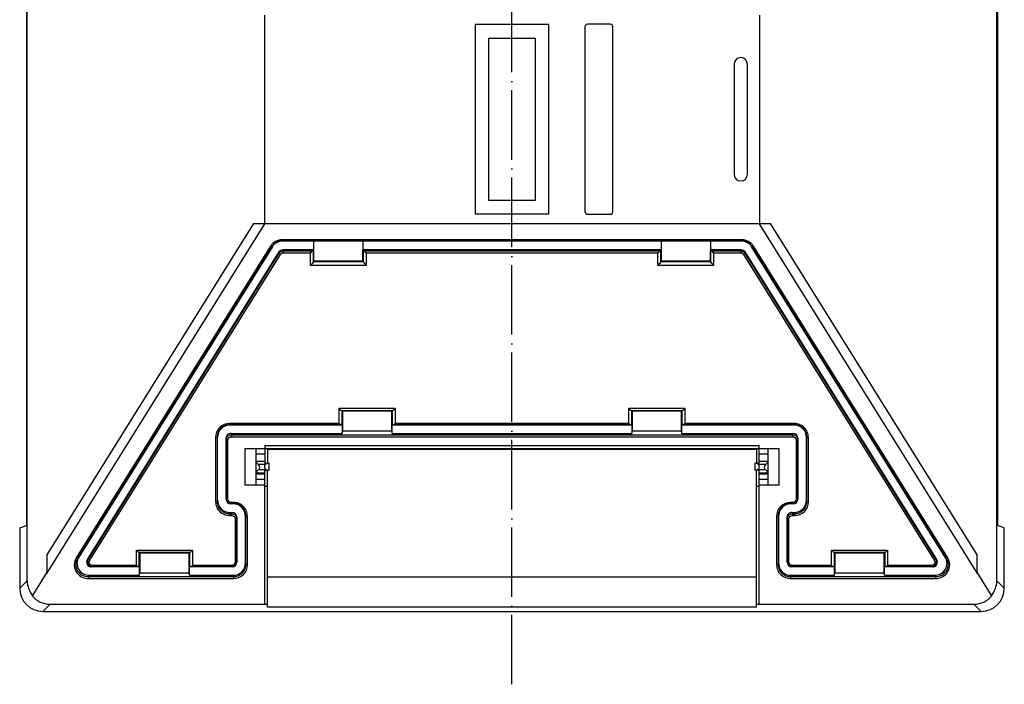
# Model space of a CAD drawing. Header units: millimetres. Extents: x 2672 to 3854, y 1493 to 2329.
# Tile 3 of 13: x 2941 to 3111, y 1871 to 1986. Entities that reach past the tile are written whole.
import ezdxf

# ---------------------------------------------------------------- set-up
doc = ezdxf.new("R2010")
doc.units = ezdxf.units.MM
doc.linetypes.add('ACAD_ISO04W100', pattern=[30, 24, -3, 0, -3])
doc.linetypes.add('PHANTOM', pattern=[0.8, 0.45, -0.05, 0.1, -0.05, 0.1, -0.05])
doc.layers.add('DEFAULT_3', color=7, linetype='PHANTOM')

msp = doc.modelspace()

# ---------------------------------------------------------------- linework, layer by layer
at = {"color": 7, "linetype": 'Continuous'}
for p, q in [((2942.486, 1889.055), (2942.486, 2048.44)), ((3109.867, 1889.055), (3109.867, 2048.44)), ((2942.359, 2038.897), (2942.359, 1898.597)), ((3109.994, 2038.897), (3109.994, 1898.597)), ((2983.426, 1986.747), (2983.426, 1950.747)), ((3068.926, 1986.747), (3068.926, 1950.747)), ((3019.826, 1985.097), (3019.826, 1952.397)), ((3032.526, 1985.097), (3019.826, 1985.097)), ((3032.526, 1952.397), (3032.526, 1985.097)), ((3038.776, 1984.697), (3038.776, 1952.797)), ((3043.126, 1985.147), (3039.226, 1985.147)), ((3043.576, 1952.797), (3043.576, 1984.697)), ((3022.176, 1954.747), (3022.176, 1982.747)), ((3022.176, 1982.747), (3030.176, 1982.747)), ((3030.176, 1982.747), (3030.176, 1954.747)), ((3064.526, 1978.247), (3064.526, 1959.247)), ((3066.826, 1959.247), (3066.826, 1978.247)), ((3030.176, 1954.747), (3022.176, 1954.747)), ((3019.826, 1952.397), (3032.526, 1952.397)), ((3039.226, 1952.347), (3043.126, 1952.347)), ((2981.541, 1950.747), (2945.886, 1893.537)), ((2945.886, 1890.323), (2983.511, 1950.695)), ((2981.541, 1950.747), (3070.812, 1950.747)), ((3068.842, 1950.695), (3106.467, 1890.323)), ((3106.467, 1893.537), (3070.812, 1950.747)), ((2984.495, 1946.814), (2950.948, 1892.987)), ((2984.723, 1946.735), (2951.176, 1892.908)), ((2984.744, 1946.683), (2951.377, 1893.146)), ((2984.723, 1946.735), (2984.495, 1946.814)), ((2984.723, 1946.735), (2984.744, 1946.683)), ((2986.529, 1947.744), (2986.529, 1947.948)), ((3065.824, 1947.948), (2986.529, 1947.948)), ((2986.529, 1947.744), (2986.55, 1947.691)), ((3065.824, 1947.744), (2986.529, 1947.744)), ((3065.803, 1947.691), (2986.55, 1947.691)), ((2991.926, 1947.691), (2991.926, 1946.236)), ((3000.426, 1947.691), (3000.426, 1946.236)), ((3051.926, 1947.691), (3051.926, 1946.236)), ((3060.426, 1947.691), (3060.426, 1946.236)), ((3065.824, 1947.744), (3065.803, 1947.691)), ((3065.824, 1947.744), (3065.824, 1947.948)), ((3067.63, 1946.735), (3067.609, 1946.683)), ((3100.975, 1893.146), (3067.609, 1946.683)), ((3067.63, 1946.735), (3067.858, 1946.814)), ((3101.177, 1892.908), (3067.63, 1946.735)), ((3101.404, 1892.987), (3067.858, 1946.814)), ((2952.878, 1892.742), (2985.969, 1945.838)), ((2953.05, 1892.791), (2985.969, 1945.612)), ((2953.281, 1892.59), (2986.201, 1945.41)), ((2985.969, 1945.838), (2985.969, 1945.612)), ((2985.969, 1945.612), (2986.201, 1945.41)), ((2986.697, 1946.236), (2986.697, 1945.681)), ((2986.697, 1946.236), (2991.926, 1946.236)), ((2986.697, 1946.009), (2991.657, 1946.009)), ((2986.697, 1945.681), (2991.372, 1945.681)), ((2991.657, 1946.009), (2991.372, 1945.681)), ((2991.372, 1943.502), (2991.372, 1945.681)), ((2991.657, 1946.009), (2991.889, 1946.063)), ((2991.926, 1946.236), (2991.889, 1946.063)), ((2991.889, 1944.123), (2991.889, 1946.063)), ((2991.926, 1946.063), (2991.926, 1944.304)), ((3000.426, 1946.236), (3000.464, 1946.063)), ((3000.426, 1946.236), (3051.926, 1946.236)), ((3000.426, 1944.304), (3000.426, 1946.063)), ((3000.464, 1946.063), (3000.464, 1944.123)), ((3000.464, 1946.063), (3000.696, 1946.009)), ((3000.981, 1945.681), (3000.696, 1946.009)), ((3000.696, 1946.009), (3051.657, 1946.009)), ((3000.981, 1945.681), (3000.981, 1943.502)), ((3000.981, 1945.681), (3051.372, 1945.681)), ((3051.657, 1946.009), (3051.372, 1945.681)), ((3051.372, 1943.502), (3051.372, 1945.681)), ((3051.657, 1946.009), (3051.889, 1946.063)), ((3051.926, 1946.236), (3051.889, 1946.063)), ((3051.889, 1944.123), (3051.889, 1946.063)), ((3051.926, 1946.063), (3051.926, 1944.304)), ((3060.426, 1946.236), (3065.656, 1946.236)), ((3060.426, 1946.236), (3060.464, 1946.063)), ((3060.426, 1944.304), (3060.426, 1946.063)), ((3060.464, 1946.063), (3060.696, 1946.009)), ((3060.464, 1946.063), (3060.464, 1944.123)), ((3060.696, 1946.009), (3065.656, 1946.009)), ((3060.981, 1945.681), (3060.696, 1946.009)), ((3060.981, 1945.681), (3065.656, 1945.681)), ((3060.981, 1945.681), (3060.981, 1943.502)), ((3065.656, 1946.236), (3065.656, 1945.681)), ((3066.383, 1945.612), (3066.152, 1945.41)), ((3066.152, 1945.41), (3099.072, 1892.59)), ((3066.383, 1945.838), (3099.475, 1892.742)), ((3066.383, 1945.838), (3066.383, 1945.612)), ((3066.383, 1945.612), (3099.303, 1892.791)), ((2991.891, 1944.13), (2991.372, 1943.502)), ((3000.981, 1943.502), (2991.372, 1943.502)), ((3000.462, 1944.13), (2991.891, 1944.13)), ((2991.928, 1944.304), (3000.425, 1944.304)), ((3000.464, 1944.123), (3000.426, 1944.296)), ((3000.464, 1944.123), (3000.981, 1943.502)), ((3051.891, 1944.13), (3051.372, 1943.502)), ((3060.981, 1943.502), (3051.372, 1943.502)), ((3060.462, 1944.13), (3051.891, 1944.13)), ((3051.928, 1944.304), (3060.425, 1944.304)), ((3060.464, 1944.123), (3060.426, 1944.296)), ((3060.464, 1944.123), (3060.981, 1943.502)), ((2996.701, 1918.456), (2996.322, 1918.847)), ((2996.322, 1918.847), (3006.031, 1918.847)), ((2996.322, 1916.196), (2996.322, 1918.847)), ((2996.701, 1918.456), (3005.652, 1918.456)), ((2996.701, 1918.456), (2996.839, 1918.449)), ((2996.839, 1918.449), (2996.926, 1918.317)), ((2996.839, 1915.976), (2996.839, 1918.449)), ((3005.426, 1918.317), (2996.926, 1918.317)), ((2996.926, 1918.317), (2996.926, 1914.923)), ((3005.514, 1918.449), (3005.426, 1918.317)), ((3005.426, 1914.923), (3005.426, 1918.317)), ((3005.514, 1918.449), (3005.652, 1918.456)), ((3005.514, 1918.449), (3005.514, 1915.976)), ((3005.652, 1918.456), (3006.031, 1918.847)), ((3006.031, 1918.847), (3006.031, 1916.196)), ((3046.322, 1918.847), (3056.031, 1918.847)), ((3046.701, 1918.456), (3046.322, 1918.847)), ((3046.322, 1916.196), (3046.322, 1918.847)), ((3046.701, 1918.456), (3055.652, 1918.456)), ((3046.701, 1918.456), (3046.839, 1918.449)), ((3046.839, 1918.449), (3046.926, 1918.317)), ((3046.839, 1915.976), (3046.839, 1918.449)), ((3055.426, 1918.317), (3046.926, 1918.317)), ((3046.926, 1918.317), (3046.926, 1914.923)), ((3055.514, 1918.449), (3055.426, 1918.317)), ((3055.426, 1914.923), (3055.426, 1918.317)), ((3055.514, 1918.449), (3055.652, 1918.456)), ((3055.514, 1918.449), (3055.514, 1915.976)), ((3055.652, 1918.456), (3056.031, 1918.847)), ((3056.031, 1918.847), (3056.031, 1916.196)), ((2977.394, 1915.992), (2977.394, 1916.196)), ((2996.322, 1916.196), (2977.394, 1916.196)), ((2977.394, 1915.992), (2977.446, 1915.939)), ((2996.52, 1915.992), (2977.394, 1915.992)), ((2996.864, 1915.939), (2977.446, 1915.939)), ((2996.322, 1916.196), (2996.52, 1915.992)), ((2996.839, 1915.976), (2996.52, 1915.992)), ((2996.864, 1915.939), (2996.839, 1915.976)), ((2996.864, 1915.939), (2996.864, 1914.484)), ((3005.489, 1915.939), (3005.514, 1915.976)), ((3046.864, 1915.939), (3005.489, 1915.939)), ((3005.489, 1914.484), (3005.489, 1915.939)), ((3005.833, 1915.992), (3005.514, 1915.976)), ((3005.833, 1915.992), (3006.031, 1916.196)), ((3046.52, 1915.992), (3005.833, 1915.992)), ((3046.322, 1916.196), (3006.031, 1916.196)), ((3046.322, 1916.196), (3046.52, 1915.992)), ((3046.839, 1915.976), (3046.52, 1915.992)), ((3046.864, 1915.939), (3046.839, 1915.976)), ((3046.864, 1915.939), (3046.864, 1914.484)), ((3055.489, 1915.939), (3055.514, 1915.976)), ((3074.906, 1915.939), (3055.489, 1915.939)), ((3055.489, 1914.484), (3055.489, 1915.939)), ((3055.833, 1915.992), (3055.514, 1915.976)), ((3055.833, 1915.992), (3056.031, 1916.196)), ((3074.959, 1915.992), (3055.833, 1915.992)), ((3074.959, 1916.196), (3056.031, 1916.196)), ((3074.959, 1915.992), (3074.906, 1915.939)), ((3074.959, 1915.992), (3074.959, 1916.196)), ((2977.678, 1914.484), (2977.726, 1914.258)), ((2977.678, 1914.484), (2996.864, 1914.484)), ((2977.726, 1914.258), (2977.726, 1913.93)), ((2977.726, 1914.258), (3074.627, 1914.258)), ((2996.864, 1914.484), (2996.926, 1914.923)), ((2996.926, 1914.923), (3005.426, 1914.923)), ((3005.489, 1914.484), (3005.426, 1914.923)), ((3005.489, 1914.484), (3046.864, 1914.484)), ((3046.864, 1914.484), (3046.926, 1914.923)), ((3046.926, 1914.923), (3055.426, 1914.923)), ((3055.489, 1914.484), (3055.426, 1914.923)), ((3055.489, 1914.484), (3074.675, 1914.484)), ((3074.675, 1914.484), (3074.627, 1914.258)), ((3074.627, 1914.258), (3074.627, 1913.93)), ((2975.277, 1913.842), (2975.007, 1913.779)), ((2975.007, 1913.779), (2975.007, 1902.659)), ((2975.277, 1913.842), (2975.326, 1913.792)), ((2975.277, 1913.842), (2975.277, 1902.721)), ((2975.326, 1902.951), (2975.326, 1913.792)), ((2976.826, 1913.66), (2976.876, 1913.43)), ((2976.826, 1903.17), (2976.826, 1913.66)), ((2976.876, 1913.43), (2977.146, 1913.367)), ((2976.876, 1903.22), (2976.876, 1913.43)), ((2977.146, 1903.157), (2977.146, 1913.367)), ((2977.726, 1913.93), (3074.627, 1913.93)), ((2983.526, 1912.397), (3068.826, 1912.397)), ((2983.526, 1912.397), (2983.526, 1909.167)), ((3068.826, 1909.167), (3068.826, 1912.397)), ((3075.477, 1913.43), (3075.207, 1913.367)), ((3075.207, 1913.367), (3075.207, 1903.157)), ((3075.526, 1913.66), (3075.477, 1913.43)), ((3075.477, 1913.43), (3075.477, 1903.22)), ((3075.526, 1913.66), (3075.526, 1903.17)), ((3077.076, 1913.842), (3077.026, 1913.792)), ((3077.026, 1902.951), (3077.026, 1913.792)), ((3077.076, 1913.842), (3077.346, 1913.779)), ((3077.076, 1902.721), (3077.076, 1913.842)), ((3077.346, 1902.659), (3077.346, 1913.779)), ((2980.026, 1911.897), (3072.326, 1911.897)), ((2980.026, 1911.897), (2980.026, 1905.597)), ((2982.026, 1905.597), (2982.026, 1911.897)), ((2983.526, 1910.897), (2982.026, 1910.897)), ((2983.976, 1911.897), (2983.976, 1909.334)), ((3068.376, 1911.747), (2983.976, 1911.747)), ((3068.376, 1911.897), (3068.376, 1909.334)), ((3070.326, 1910.897), (3068.826, 1910.897)), ((3070.326, 1911.897), (3070.326, 1905.597)), ((3072.326, 1905.597), (3072.326, 1911.897)), ((2982.026, 1909.715), (2983.526, 1909.715)), ((2982.34, 1909.167), (2983.526, 1909.167)), ((2983.526, 1909.347), (2984.226, 1909.347)), ((2984.226, 1908.147), (2984.226, 1909.347)), ((3068.826, 1909.347), (3068.126, 1909.347)), ((3068.126, 1909.347), (3068.126, 1908.147)), ((3068.826, 1909.715), (3070.326, 1909.715)), ((3068.826, 1909.167), (3070.012, 1909.167)), ((2983.526, 1907.633), (2982.026, 1907.633)), ((2982.026, 1907.505), (2983.526, 1907.505)), ((2983.526, 1908.186), (2982.369, 1908.186)), ((2983.526, 1884.998), (2983.526, 1908.186)), ((2983.526, 1908.147), (2984.226, 1908.147)), ((2983.976, 1884.517), (2983.976, 1908.147)), ((3068.826, 1908.147), (3068.126, 1908.147)), ((3068.376, 1884.517), (3068.376, 1908.147)), ((3069.984, 1908.186), (3068.826, 1908.186)), ((3068.826, 1905.744), (3068.826, 1908.186)), ((3070.326, 1907.633), (3068.826, 1907.633)), ((3068.826, 1907.505), (3070.326, 1907.505)), ((2980.026, 1905.597), (2983.526, 1905.597)), ((2982.026, 1906.597), (2983.526, 1906.597)), ((3068.826, 1906.597), (3070.326, 1906.597)), ((3068.826, 1905.597), (3072.326, 1905.597)), ((3068.826, 1884.998), (3068.826, 1905.597)), ((2983.526, 1905.397), (2983.976, 1905.397)), ((3068.376, 1905.397), (3068.826, 1905.397)), ((2975.277, 1902.721), (2975.007, 1902.659)), ((2975.277, 1902.721), (2975.326, 1902.951)), ((2976.826, 1903.17), (2976.876, 1903.22)), ((2976.876, 1903.22), (2977.146, 1903.157)), ((2977.665, 1902.321), (2977.717, 1902.374)), ((2978.056, 1902.321), (2977.665, 1902.321)), ((2978.109, 1902.578), (2977.717, 1902.578)), ((2977.717, 1902.374), (2977.717, 1902.578)), ((2978.109, 1902.374), (2977.717, 1902.374)), ((2978.109, 1902.374), (2978.056, 1902.321)), ((2978.109, 1902.374), (2978.109, 1902.578)), ((3074.635, 1902.578), (3074.244, 1902.578)), ((3074.244, 1902.374), (3074.244, 1902.578)), ((3074.635, 1902.374), (3074.244, 1902.374)), ((3074.244, 1902.374), (3074.296, 1902.321)), ((3074.688, 1902.321), (3074.296, 1902.321)), ((3074.635, 1902.374), (3074.635, 1902.578)), ((3074.688, 1902.321), (3074.635, 1902.374)), ((3075.477, 1903.22), (3075.207, 1903.157)), ((3075.526, 1903.17), (3075.477, 1903.22)), ((3077.076, 1902.721), (3077.026, 1902.951)), ((3077.076, 1902.721), (3077.346, 1902.659)), ((2977.431, 1900.64), (2977.479, 1900.866)), ((2977.431, 1900.64), (2977.777, 1900.64)), ((2977.431, 1900.64), (2977.431, 1900.312)), ((2977.479, 1900.866), (2977.825, 1900.866)), ((2977.825, 1900.866), (2977.777, 1900.64)), ((2977.777, 1900.64), (2977.777, 1900.312)), ((3074.528, 1900.866), (3074.873, 1900.866)), ((3074.528, 1900.866), (3074.576, 1900.64)), ((3074.576, 1900.64), (3074.922, 1900.64)), ((3074.576, 1900.64), (3074.576, 1900.312)), ((3074.922, 1900.64), (3074.873, 1900.866)), ((3074.922, 1900.64), (3074.922, 1900.312)), ((2977.431, 1900.312), (2977.777, 1900.312)), ((2978.627, 1899.812), (2978.357, 1899.749)), ((2978.357, 1899.749), (2978.357, 1892.29)), ((2978.676, 1900.042), (2978.627, 1899.812)), ((2978.627, 1899.812), (2978.627, 1892.352)), ((2978.676, 1900.042), (2978.676, 1892.302)), ((2980.226, 1900.224), (2980.176, 1900.174)), ((2980.176, 1892.084), (2980.176, 1900.174)), ((2980.226, 1900.224), (2980.496, 1900.161)), ((2980.226, 1891.854), (2980.226, 1900.224)), ((2980.496, 1891.792), (2980.496, 1900.161)), ((3072.127, 1900.224), (3071.857, 1900.161)), ((3071.857, 1900.161), (3071.857, 1891.792)), ((3072.127, 1900.224), (3072.176, 1900.174)), ((3072.127, 1900.224), (3072.127, 1891.854)), ((3072.176, 1900.174), (3072.176, 1892.084)), ((3073.676, 1900.042), (3073.726, 1899.812)), ((3073.676, 1892.302), (3073.676, 1900.042)), ((3073.726, 1899.812), (3073.996, 1899.749)), ((3073.726, 1892.352), (3073.726, 1899.812)), ((3073.996, 1892.29), (3073.996, 1899.749)), ((3074.576, 1900.312), (3074.922, 1900.312)), ((2941.184, 1898.206), (2942.359, 1898.597)), ((2941.184, 1898.206), (2941.184, 1887.754)), ((3111.169, 1898.206), (3109.994, 1898.597)), ((3111.169, 1887.754), (3111.169, 1898.206)), ((2961.701, 1893.971), (2961.322, 1894.362)), ((2961.322, 1894.362), (2971.031, 1894.362)), ((2961.322, 1891.711), (2961.322, 1894.362)), ((2961.701, 1893.971), (2970.652, 1893.971)), ((2961.701, 1893.971), (2961.839, 1893.964)), ((2961.839, 1893.964), (2961.926, 1893.832)), ((2961.839, 1891.49), (2961.839, 1893.964)), ((2970.426, 1893.832), (2961.926, 1893.832)), ((2961.926, 1893.832), (2961.926, 1890.437)), ((2970.514, 1893.964), (2970.426, 1893.832)), ((2970.426, 1890.437), (2970.426, 1893.832)), ((2970.514, 1893.964), (2970.652, 1893.971)), ((2970.514, 1893.964), (2970.514, 1891.49)), ((2970.652, 1893.971), (2971.031, 1894.362)), ((2971.031, 1894.362), (2971.031, 1891.711)), ((3081.322, 1894.362), (3091.031, 1894.362)), ((3081.701, 1893.971), (3081.322, 1894.362)), ((3081.322, 1891.711), (3081.322, 1894.362)), ((3081.701, 1893.971), (3090.652, 1893.971)), ((3081.701, 1893.971), (3081.839, 1893.964)), ((3081.839, 1893.964), (3081.926, 1893.832)), ((3081.839, 1891.49), (3081.839, 1893.964)), ((3090.426, 1893.832), (3081.926, 1893.832)), ((3081.926, 1893.832), (3081.926, 1890.437)), ((3090.514, 1893.964), (3090.426, 1893.832)), ((3090.426, 1890.437), (3090.426, 1893.832)), ((3090.514, 1893.964), (3090.652, 1893.971)), ((3090.514, 1893.964), (3090.514, 1891.49)), ((3090.652, 1893.971), (3091.031, 1894.362)), ((3091.031, 1894.362), (3091.031, 1891.711)), ((2945.886, 1893.537), (2945.886, 1890.323)), ((2951.176, 1892.908), (2950.948, 1892.987)), ((2951.176, 1892.908), (2951.377, 1893.146)), ((2952.878, 1892.742), (2953.05, 1892.791)), ((2953.05, 1892.791), (2953.281, 1892.59)), ((2978.627, 1892.352), (2978.357, 1892.29)), ((2978.676, 1892.302), (2978.627, 1892.352)), ((2980.226, 1891.854), (2980.176, 1892.084)), ((3072.127, 1891.854), (3072.176, 1892.084)), ((3073.676, 1892.302), (3073.726, 1892.352)), ((3073.726, 1892.352), (3073.996, 1892.29)), ((3099.303, 1892.791), (3099.072, 1892.59)), ((3099.475, 1892.742), (3099.303, 1892.791)), ((3101.177, 1892.908), (3100.975, 1893.146)), ((3101.177, 1892.908), (3101.404, 1892.987)), ((3106.467, 1890.323), (3106.467, 1893.537)), ((2945.886, 1890.512), (2943.403, 1886.528)), ((2953.56, 1891.453), (2953.746, 1891.507)), ((2961.864, 1891.453), (2953.56, 1891.453)), ((2953.746, 1891.507), (2953.746, 1891.711)), ((2961.322, 1891.711), (2953.746, 1891.711)), ((2961.52, 1891.507), (2953.746, 1891.507)), ((2961.322, 1891.711), (2961.52, 1891.507)), ((2961.839, 1891.49), (2961.52, 1891.507)), ((2961.864, 1891.453), (2961.839, 1891.49)), ((2961.864, 1889.999), (2961.864, 1891.453)), ((2961.864, 1889.999), (2961.926, 1890.437)), ((2961.926, 1890.437), (2970.426, 1890.437)), ((2970.489, 1889.999), (2970.426, 1890.437)), ((2970.489, 1891.453), (2970.514, 1891.49)), ((2977.838, 1891.453), (2970.489, 1891.453)), ((2970.489, 1889.999), (2970.489, 1891.453)), ((2970.833, 1891.507), (2970.514, 1891.49)), ((2970.833, 1891.507), (2971.031, 1891.711)), ((2977.785, 1891.507), (2970.833, 1891.507)), ((2977.785, 1891.711), (2971.031, 1891.711)), ((2977.785, 1891.507), (2977.785, 1891.711)), ((2977.838, 1891.453), (2977.785, 1891.507)), ((2980.226, 1891.854), (2980.496, 1891.792)), ((3072.127, 1891.854), (3071.857, 1891.792)), ((3074.515, 1891.453), (3074.567, 1891.507)), ((3081.864, 1891.453), (3074.515, 1891.453)), ((3081.322, 1891.711), (3074.567, 1891.711)), ((3074.567, 1891.507), (3074.567, 1891.711)), ((3081.52, 1891.507), (3074.567, 1891.507)), ((3081.322, 1891.711), (3081.52, 1891.507)), ((3081.839, 1891.49), (3081.52, 1891.507)), ((3081.864, 1891.453), (3081.839, 1891.49)), ((3081.864, 1889.999), (3081.864, 1891.453)), ((3081.864, 1889.999), (3081.926, 1890.437)), ((3081.926, 1890.437), (3090.426, 1890.437)), ((3090.489, 1889.999), (3090.426, 1890.437)), ((3090.489, 1891.453), (3090.514, 1891.49)), ((3098.793, 1891.453), (3090.489, 1891.453)), ((3090.489, 1889.999), (3090.489, 1891.453)), ((3090.833, 1891.507), (3090.514, 1891.49)), ((3090.833, 1891.507), (3091.031, 1891.711)), ((3098.607, 1891.507), (3090.833, 1891.507)), ((3098.607, 1891.711), (3091.031, 1891.711)), ((3098.607, 1891.507), (3098.607, 1891.711)), ((3098.793, 1891.453), (3098.607, 1891.507)), ((3108.95, 1886.528), (3106.467, 1890.512)), ((2942.486, 1889.055), (2941.184, 1887.754)), ((2953.075, 1889.772), (2953.266, 1889.999)), ((2953.075, 1889.772), (2953.075, 1889.444)), ((2953.075, 1889.772), (2978.072, 1889.772)), ((2953.075, 1889.444), (2978.072, 1889.444)), ((2953.266, 1889.999), (2961.864, 1889.999)), ((2970.489, 1889.999), (2978.023, 1889.999)), ((2978.072, 1889.772), (2978.023, 1889.999)), ((2978.072, 1889.772), (2978.072, 1889.444)), ((2983.976, 1889.747), (3068.376, 1889.747)), ((3074.281, 1889.772), (3074.329, 1889.999)), ((3074.281, 1889.772), (3099.278, 1889.772)), ((3074.281, 1889.772), (3074.281, 1889.444)), ((3074.281, 1889.444), (3099.278, 1889.444)), ((3074.329, 1889.999), (3081.864, 1889.999)), ((3090.489, 1889.999), (3099.087, 1889.999)), ((3099.278, 1889.772), (3099.087, 1889.999)), ((3099.278, 1889.772), (3099.278, 1889.444)), ((3109.867, 1889.055), (3111.169, 1887.754)), ((2946.43, 1885.002), (2945.183, 1883.755)), ((2945.183, 1883.755), (3107.17, 1883.755)), ((2946.43, 1885.002), (2983.976, 1884.998)), ((3068.376, 1884.517), (2983.976, 1884.517)), ((3068.376, 1884.998), (3105.923, 1885.002)), ((3105.923, 1885.002), (3107.17, 1883.755))]:
    msp.add_line(p, q, dxfattribs=at)
for centre, radius, start, end in [((3039.226, 1984.697), 0.45, 90, 180), ((3043.126, 1984.697), 0.45, 0, 90), ((3065.676, 1978.247), 1.15, 0, 180), ((3065.676, 1959.247), 1.15, 180, 0), ((3039.226, 1952.797), 0.45, 180, 270), ((3043.126, 1952.797), 0.45, 270, 0)]:
    msp.add_arc(centre, radius, start, end, dxfattribs=at)
for centre, major_axis, ratio, start_param, end_param in [((2986.563, 1945.51), (-0.456, 2.134), 0.9849252, -0.2073956, 0.7953982), ((3065.789, 1945.51), (0.456, 2.134), 0.9849252, -0.7953982, 0.2073956), ((2977.479, 1913.758), (-0.929, 1.981), 0.980299, -0.4310747, 1.1244195), ((3074.873, 1913.758), (0.929, 1.981), 0.980299, -1.1244195, 0.4310747), ((2977.678, 1913.66), (0.851, 0), 0.9685441, 1.5707963, 3.1415927), ((3074.675, 1913.66), (0.851, 0), 0.9685441, 0, 1.5707963), ((2982.759, 1909.726), (0.631, -0.631), 0.7798854, -2.0657266, -1.4591204), ((2982.026, 1908.747), (0.473, -0.473), 0.7798854, -0.3001957, 1.6824722), ((2984.226, 1908.747), (0.8, 0), 0.75, 1.5707963, 4.712389), ((3068.126, 1908.747), (0.8, 0), 0.75, 4.712389, 7.8539816), ((3070.326, 1908.747), (0.473, 0.473), 0.7798854, 1.4591204, 3.4417883), ((3069.594, 1909.726), (0.631, 0.631), 0.7798854, -1.6824722, -1.075866), ((2982.826, 1907.438), (0.631, -0.631), 0.7798854, 2.841397, 3.8039477), ((3069.526, 1907.438), (0.631, 0.631), 0.7798854, -0.6623551, 0.3001957), ((2977.479, 1902.951), (2.153, 0), 0.9685441, -3.1415927, -1.5707963), ((2977.678, 1903.183), (0.367, 0.783), 0.980299, -4.2660121, -2.710518), ((2978.023, 1900.14), (0.929, 1.981), 0.980299, -1.1244195, 0.4310747), ((3074.329, 1900.14), (-0.929, 1.981), 0.980299, -0.4310747, 1.1244195), ((3074.675, 1903.183), (-0.367, 0.783), 0.980299, -3.5726673, -2.0171732), ((3074.873, 1902.951), (2.153, 0), 0.9685441, -1.5707963, 0), ((2977.825, 1900.042), (0.851, 0), 0.9685441, 0, 1.5707963), ((3074.528, 1900.042), (0.851, 0), 0.9685441, 1.5707963, 3.1415927), ((2953.266, 1892.084), (2.195, 0), 0.9499203, 2.6070593, 4.712389), ((2953.606, 1892.316), (0.642, 0.61), 0.9481431, -4.4456838, -2.3574036), ((2977.825, 1892.316), (-0.367, 0.783), 0.980299, -3.5726673, -2.0171732), ((2978.023, 1892.084), (2.153, 0), 0.9685441, -1.5707963, 0), ((3074.329, 1892.084), (2.153, 0), 0.9685441, -3.1415927, -1.5707963), ((3074.528, 1892.316), (0.367, 0.783), 0.980299, -4.2660121, -2.710518), ((3098.747, 1892.316), (-0.642, 0.61), 0.9481431, -3.9257817, -1.8375015), ((3099.087, 1892.084), (2.195, 0), 0.9499203, -1.5707963, 0.5345334), ((2946.53, 1889.101), (3.716, 1.62), 0.9846257, 2.7361656, 3.4230554), ((3105.823, 1889.101), (3.716, -1.62), 0.9846257, -0.2814628, 0.405427), ((2945.186, 1887.757), (2.83, 2.83), 0.999315, -3.9266482, -2.3565371), ((3107.167, 1887.757), (2.83, -2.83), 0.999315, -0.7850555, 0.7850555), ((2946.459, 1889.03), (1.642, 3.685), 0.9902207, -3.6047715, -2.7261417), ((3105.894, 1889.03), (-1.642, 3.685), 0.9902207, -3.5570436, -2.6784138)]:
    msp.add_ellipse(centre, major_axis=major_axis, ratio=ratio, start_param=start_param, end_param=end_param, dxfattribs=at)
for points, knots in [([(2986.529, 1947.948), (2986.126, 1947.953), (2985.312, 1947.733), (2984.702, 1947.155), (2984.495, 1946.814)], [0, 0, 0, 0, 0.5028099, 1, 1, 1, 1]), ([(2986.529, 1947.744), (2986.17, 1947.744), (2985.445, 1947.556), (2984.909, 1947.035), (2984.723, 1946.735)], [0, 0, 0, 0, 0.5039101, 1, 1, 1, 1]), ([(3067.858, 1946.814), (3067.645, 1947.164), (3067.03, 1947.74), (3066.217, 1947.952), (3065.824, 1947.948)], [0, 0, 0, 0, 0.5102303, 1, 1, 1, 1]), ([(3067.63, 1946.735), (3067.443, 1947.035), (3066.908, 1947.556), (3066.183, 1947.744), (3065.824, 1947.744)], [0, 0, 0, 0, 0.4961608, 1, 1, 1, 1]), ([(2985.969, 1945.838), (2986.045, 1945.958), (2986.263, 1946.164), (2986.553, 1946.236), (2986.697, 1946.236)], [0, 0, 0, 0, 0.4968286, 1, 1, 1, 1]), ([(2985.969, 1945.612), (2986.045, 1945.732), (2986.263, 1945.937), (2986.553, 1946.009), (2986.697, 1946.009)], [0, 0, 0, 0, 0.4968285, 1, 1, 1, 1]), ([(2986.201, 1945.41), (2986.252, 1945.492), (2986.401, 1945.632), (2986.599, 1945.681), (2986.697, 1945.681)], [0, 0, 0, 0, 0.4968285, 1, 1, 1, 1]), ([(3065.656, 1946.236), (3065.8, 1946.236), (3066.09, 1946.164), (3066.308, 1945.958), (3066.383, 1945.838)], [0, 0, 0, 0, 0.5031714, 1, 1, 1, 1]), ([(3065.656, 1946.009), (3065.8, 1946.009), (3066.09, 1945.937), (3066.308, 1945.732), (3066.383, 1945.612)], [0, 0, 0, 0, 0.5031713, 1, 1, 1, 1]), ([(3065.656, 1945.681), (3065.754, 1945.681), (3065.952, 1945.632), (3066.101, 1945.492), (3066.152, 1945.41)], [0, 0, 0, 0, 0.5031713, 1, 1, 1, 1]), ([(2977.394, 1916.196), (2976.787, 1916.202), (2975.512, 1915.679), (2975.001, 1914.399), (2975.007, 1913.779)], [0, 0, 0, 0, 0.4949447, 1, 1, 1, 1]), ([(2977.394, 1915.992), (2977.111, 1915.992), (2976.541, 1915.877), (2975.835, 1915.385), (2975.379, 1914.669), (2975.277, 1914.115), (2975.277, 1913.842)], [0, 0, 0, 0, 0.2545381, 0.5063155, 0.7544128, 1, 1, 1, 1]), ([(3077.346, 1913.779), (3077.346, 1914.104), (3077.217, 1914.754), (3076.667, 1915.563), (3075.871, 1916.078), (3075.257, 1916.199), (3074.959, 1916.196)], [0, 0, 0, 0, 0.2598202, 0.513614, 0.762205, 1, 1, 1, 1]), ([(3077.076, 1913.842), (3077.076, 1914.115), (3076.974, 1914.669), (3076.517, 1915.385), (3075.811, 1915.877), (3075.242, 1915.992), (3074.959, 1915.992)], [0, 0, 0, 0, 0.2456758, 0.4937466, 0.7455128, 1, 1, 1, 1]), ([(2976.876, 1913.43), (2976.876, 1913.641), (2977.064, 1914.085), (2977.51, 1914.256), (2977.726, 1914.258)], [0, 0, 0, 0, 0.4946219, 1, 1, 1, 1]), ([(3074.627, 1914.258), (3074.843, 1914.256), (3075.289, 1914.085), (3075.477, 1913.641), (3075.477, 1913.43)], [0, 0, 0, 0, 0.5053884, 1, 1, 1, 1]), ([(2977.146, 1913.367), (2977.144, 1913.512), (2977.275, 1913.813), (2977.579, 1913.931), (2977.726, 1913.93)], [0, 0, 0, 0, 0.4946155, 1, 1, 1, 1]), ([(3074.627, 1913.93), (3074.774, 1913.931), (3075.078, 1913.813), (3075.208, 1913.511), (3075.207, 1913.367)], [0, 0, 0, 0, 0.5061354, 1, 1, 1, 1]), ([(2975.007, 1902.659), (2975.007, 1902.352), (2975.138, 1901.725), (2975.852, 1900.695), (2976.82, 1900.304), (2977.431, 1900.312)], [0, 0, 0, 0, 0.2498359, 0.5030517, 1, 1, 1, 1]), ([(2975.277, 1902.721), (2975.277, 1902.45), (2975.39, 1901.898), (2975.873, 1901.206), (2976.589, 1900.745), (2977.151, 1900.64), (2977.431, 1900.64)], [0, 0, 0, 0, 0.2465448, 0.4950156, 0.746454, 1, 1, 1, 1]), ([(2977.717, 1902.374), (2977.502, 1902.375), (2977.053, 1902.557), (2976.877, 1903.005), (2976.876, 1903.22)], [0, 0, 0, 0, 0.5016111, 1, 1, 1, 1]), ([(2977.717, 1902.578), (2977.572, 1902.577), (2977.267, 1902.702), (2977.145, 1903.009), (2977.146, 1903.157)], [0, 0, 0, 0, 0.4945747, 1, 1, 1, 1]), ([(2980.496, 1900.161), (2980.496, 1900.486), (2980.367, 1901.136), (2979.817, 1901.945), (2979.021, 1902.46), (2978.407, 1902.581), (2978.109, 1902.578)], [0, 0, 0, 0, 0.2598202, 0.513614, 0.762205, 1, 1, 1, 1]), ([(2980.226, 1900.224), (2980.226, 1900.497), (2980.124, 1901.051), (2979.667, 1901.767), (2978.961, 1902.259), (2978.392, 1902.374), (2978.109, 1902.374)], [0, 0, 0, 0, 0.2456758, 0.4937466, 0.7455128, 1, 1, 1, 1]), ([(3074.244, 1902.578), (3073.637, 1902.584), (3072.362, 1902.061), (3071.851, 1900.781), (3071.857, 1900.161)], [0, 0, 0, 0, 0.4949447, 1, 1, 1, 1]), ([(3074.244, 1902.374), (3073.961, 1902.374), (3073.391, 1902.259), (3072.685, 1901.767), (3072.229, 1901.051), (3072.127, 1900.497), (3072.127, 1900.224)], [0, 0, 0, 0, 0.2545381, 0.5063155, 0.7544128, 1, 1, 1, 1]), ([(3075.477, 1903.22), (3075.476, 1903.005), (3075.3, 1902.557), (3074.851, 1902.375), (3074.635, 1902.374)], [0, 0, 0, 0, 0.4983997, 1, 1, 1, 1]), ([(3075.207, 1903.157), (3075.208, 1903.009), (3075.086, 1902.702), (3074.78, 1902.577), (3074.635, 1902.578)], [0, 0, 0, 0, 0.5062339, 1, 1, 1, 1]), ([(3074.922, 1900.64), (3075.202, 1900.639), (3075.764, 1900.745), (3076.48, 1901.206), (3076.963, 1901.898), (3077.076, 1902.45), (3077.076, 1902.721)], [0, 0, 0, 0, 0.2536215, 0.5050352, 0.7534974, 1, 1, 1, 1]), ([(3074.922, 1900.312), (3075.543, 1900.311), (3076.811, 1900.8), (3077.354, 1902.062), (3077.346, 1902.659)], [0, 0, 0, 0, 0.5096097, 1, 1, 1, 1]), ([(2977.777, 1900.64), (2977.993, 1900.638), (2978.439, 1900.467), (2978.627, 1900.023), (2978.627, 1899.812)], [0, 0, 0, 0, 0.5053884, 1, 1, 1, 1]), ([(3073.726, 1899.812), (3073.726, 1900.023), (3073.914, 1900.467), (3074.36, 1900.638), (3074.576, 1900.64)], [0, 0, 0, 0, 0.4946219, 1, 1, 1, 1]), ([(2977.777, 1900.312), (2977.924, 1900.313), (2978.228, 1900.195), (2978.358, 1899.893), (2978.357, 1899.749)], [0, 0, 0, 0, 0.5061354, 1, 1, 1, 1]), ([(3073.996, 1899.749), (3073.994, 1899.894), (3074.125, 1900.195), (3074.429, 1900.313), (3074.576, 1900.312)], [0, 0, 0, 0, 0.4946155, 1, 1, 1, 1]), ([(2950.948, 1892.987), (2950.729, 1892.646), (2950.487, 1891.816), (2950.83, 1890.563), (2951.787, 1889.661), (2952.65, 1889.44), (2953.075, 1889.444)], [0, 0, 0, 0, 0.2440663, 0.489522, 0.7445591, 1, 1, 1, 1]), ([(2951.176, 1892.908), (2950.982, 1892.597), (2950.759, 1891.852), (2951.082, 1890.738), (2951.938, 1889.95), (2952.699, 1889.771), (2953.075, 1889.772)], [0, 0, 0, 0, 0.2480854, 0.4953238, 0.7458163, 1, 1, 1, 1]), ([(2953.746, 1891.507), (2953.599, 1891.507), (2953.299, 1891.588), (2952.983, 1891.924), (2952.883, 1892.372), (2952.974, 1892.665), (2953.05, 1892.791)], [0, 0, 0, 0, 0.2512262, 0.5005842, 0.7496113, 1, 1, 1, 1]), ([(2953.746, 1891.711), (2953.647, 1891.71), (2953.446, 1891.764), (2953.229, 1891.987), (2953.161, 1892.296), (2953.225, 1892.502), (2953.281, 1892.59)], [0, 0, 0, 0, 0.2468415, 0.490484, 0.7402079, 1, 1, 1, 1]), ([(2978.627, 1892.352), (2978.626, 1892.138), (2978.45, 1891.69), (2978.001, 1891.507), (2977.785, 1891.507)], [0, 0, 0, 0, 0.4983997, 1, 1, 1, 1]), ([(2978.357, 1892.29), (2978.358, 1892.141), (2978.236, 1891.834), (2977.93, 1891.71), (2977.785, 1891.711)], [0, 0, 0, 0, 0.5062339, 1, 1, 1, 1]), ([(3074.567, 1891.507), (3074.352, 1891.507), (3073.903, 1891.69), (3073.727, 1892.138), (3073.726, 1892.352)], [0, 0, 0, 0, 0.5016111, 1, 1, 1, 1]), ([(3074.567, 1891.711), (3074.422, 1891.71), (3074.117, 1891.835), (3073.995, 1892.141), (3073.996, 1892.29)], [0, 0, 0, 0, 0.4945747, 1, 1, 1, 1]), ([(3099.303, 1892.791), (3099.379, 1892.665), (3099.47, 1892.372), (3099.37, 1891.924), (3099.054, 1891.588), (3098.754, 1891.507), (3098.607, 1891.507)], [0, 0, 0, 0, 0.2504098, 0.4994518, 0.7488195, 1, 1, 1, 1]), ([(3099.072, 1892.59), (3099.178, 1892.423), (3099.215, 1891.943), (3098.795, 1891.708), (3098.607, 1891.711)], [0, 0, 0, 0, 0.5123429, 1, 1, 1, 1]), ([(3099.278, 1889.444), (3099.711, 1889.439), (3100.582, 1889.668), (3101.536, 1890.584), (3101.864, 1891.833), (3101.618, 1892.652), (3101.404, 1892.987)], [0, 0, 0, 0, 0.260623, 0.514185, 0.7608679, 1, 1, 1, 1]), ([(3099.278, 1889.772), (3099.654, 1889.771), (3100.415, 1889.95), (3101.27, 1890.738), (3101.594, 1891.852), (3101.371, 1892.597), (3101.177, 1892.908)], [0, 0, 0, 0, 0.254222, 0.5047034, 0.7519549, 1, 1, 1, 1]), ([(2978.072, 1889.772), (2978.352, 1889.772), (2978.914, 1889.878), (2979.63, 1890.338), (2980.113, 1891.03), (2980.226, 1891.582), (2980.226, 1891.854)], [0, 0, 0, 0, 0.2536215, 0.5050352, 0.7534974, 1, 1, 1, 1]), ([(2978.072, 1889.444), (2978.693, 1889.444), (2979.961, 1889.932), (2980.504, 1891.195), (2980.496, 1891.792)], [0, 0, 0, 0, 0.5096097, 1, 1, 1, 1]), ([(3071.857, 1891.792), (3071.857, 1891.484), (3071.988, 1890.858), (3072.702, 1889.827), (3073.67, 1889.437), (3074.281, 1889.444)], [0, 0, 0, 0, 0.2498359, 0.5030517, 1, 1, 1, 1]), ([(3072.127, 1891.854), (3072.127, 1891.582), (3072.24, 1891.03), (3072.723, 1890.338), (3073.439, 1889.877), (3074.001, 1889.773), (3074.281, 1889.772)], [0, 0, 0, 0, 0.2465448, 0.4950156, 0.746454, 1, 1, 1, 1])]:
    msp.add_open_spline(points, degree=3, knots=knots, dxfattribs=at)
at = {"layer": 'DEFAULT_3', "color": 1, "linetype": 'ACAD_ISO04W100', "ltscale": 0.5}
msp.add_line((3026.176, 1871.172), (3026.176, 2067.448), dxfattribs=at)

doc.saveas('drawing.dxf')
